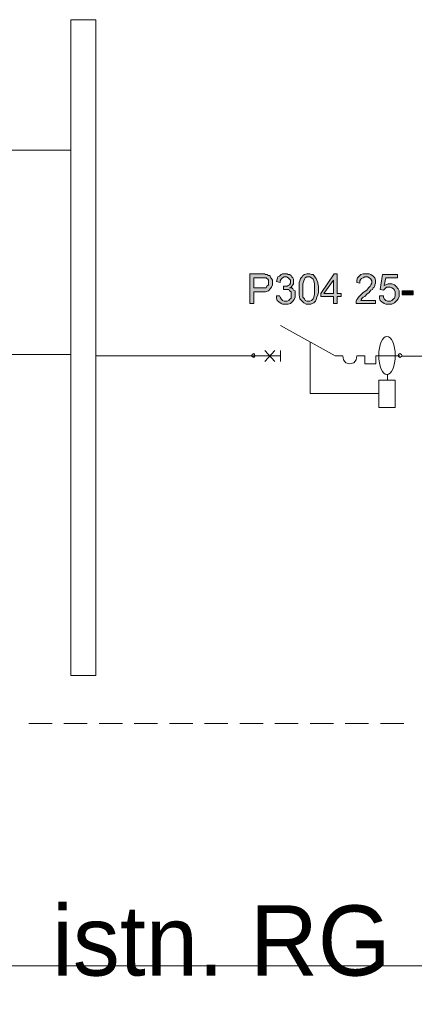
# Model space of a CAD drawing. Header units: millimetres. Extents: x 74583 to 75292, y 11361 to 11727.
# Tile 83 of 85: x 75242 to 75247, y 11705 to 11718. Entities that reach past the tile are written whole.
import ezdxf

# ---------------------------------------------------------------- set-up
doc = ezdxf.new("R2010")
doc.units = ezdxf.units.MM
doc.linetypes.add('1', pattern=[0])
doc.layers.add('C00-00-00', color=7, linetype='Continuous')
doc.layers.add('TEXT', color=7, linetype='Continuous')
doc.styles.get("Standard").update_dxf_attribs({"font": 'ARIAL.TTF'})

msp = doc.modelspace()

# ---------------------------------------------------------------- hatches: boundary and pattern name
at = {"layer": 'C00-00-00'}
h = msp.add_hatch(color=256, dxfattribs=at)
h.paths.add_polyline_path([(75244.95, 11714.376), (75244.95, 11714.778), (75245.151, 11714.778), (75245.162, 11714.768), (75245.183, 11714.768), (75245.204, 11714.757), (75245.215, 11714.757), (75245.225, 11714.747), (75245.236, 11714.726), (75245.246, 11714.715), (75245.257, 11714.694), (75245.257, 11714.63), (75245.246, 11714.599), (75245.225, 11714.577), (75245.204, 11714.546), (75245.162, 11714.535), (75245.003, 11714.535), (75245.003, 11714.376)])
h.paths.add_polyline_path([(75245.003, 11714.588), (75245.172, 11714.588), (75245.183, 11714.609), (75245.193, 11714.62), (75245.204, 11714.63), (75245.204, 11714.694), (75245.193, 11714.704), (75245.183, 11714.715), (75245.172, 11714.726), (75245.003, 11714.726)])
h = msp.add_hatch(color=256, dxfattribs=at)
h.dxf.hatch_style = 2
h.paths.add_polyline_path([(75245.31, 11714.482), (75245.352, 11714.482), (75245.363, 11714.461), (75245.373, 11714.44), (75245.384, 11714.429), (75245.394, 11714.419), (75245.416, 11714.408), (75245.458, 11714.408), (75245.479, 11714.419), (75245.49, 11714.429), (75245.511, 11714.45), (75245.511, 11714.535), (75245.49, 11714.546), (75245.479, 11714.567), (75245.405, 11714.567), (75245.405, 11714.609), (75245.458, 11714.609), (75245.469, 11714.62), (75245.49, 11714.63), (75245.5, 11714.651), (75245.5, 11714.694), (75245.49, 11714.704), (75245.479, 11714.715), (75245.469, 11714.726), (75245.447, 11714.736), (75245.416, 11714.736), (75245.394, 11714.726), (75245.384, 11714.715), (75245.373, 11714.704), (75245.363, 11714.683), (75245.363, 11714.662), (75245.31, 11714.673), (75245.32, 11714.704), (75245.331, 11714.736), (75245.352, 11714.747), (75245.373, 11714.768), (75245.394, 11714.778), (75245.458, 11714.778), (75245.469, 11714.768), (75245.49, 11714.768), (75245.511, 11714.757), (75245.521, 11714.736), (75245.532, 11714.726), (75245.543, 11714.704), (75245.543, 11714.641), (75245.532, 11714.63), (75245.521, 11714.609), (75245.511, 11714.599), (75245.49, 11714.588), (75245.521, 11714.588), (75245.532, 11714.577), (75245.543, 11714.556), (75245.564, 11714.546), (75245.564, 11714.461), (75245.553, 11714.429), (75245.532, 11714.408), (75245.5, 11714.376), (75245.469, 11714.366), (75245.394, 11714.366), (75245.373, 11714.376), (75245.342, 11714.397), (75245.32, 11714.419), (75245.31, 11714.45)])
h = msp.add_hatch(color=256, dxfattribs=at)
h.paths.add_polyline_path([(75245.617, 11714.577), (75245.617, 11714.662), (75245.627, 11714.683), (75245.638, 11714.715), (75245.659, 11714.736), (75245.67, 11714.757), (75245.691, 11714.768), (75245.723, 11714.778), (75245.765, 11714.778), (75245.786, 11714.768), (75245.807, 11714.768), (75245.818, 11714.757), (75245.828, 11714.747), (75245.839, 11714.726), (75245.85, 11714.715), (75245.86, 11714.694), (75245.871, 11714.662), (75245.871, 11714.641), (75245.881, 11714.609), (75245.881, 11714.524), (75245.871, 11714.493), (75245.86, 11714.461), (75245.85, 11714.429), (75245.839, 11714.408), (75245.818, 11714.387), (75245.797, 11714.376), (75245.775, 11714.366), (75245.712, 11714.366), (75245.68, 11714.387), (75245.659, 11714.408), (75245.627, 11714.44), (75245.617, 11714.493)])
h.paths.add_polyline_path([(75245.67, 11714.577), (75245.67, 11714.461), (75245.691, 11714.44), (75245.701, 11714.419), (75245.723, 11714.408), (75245.765, 11714.408), (75245.786, 11714.419), (75245.807, 11714.44), (75245.818, 11714.461), (75245.828, 11714.503), (75245.828, 11714.641), (75245.818, 11714.683), (75245.807, 11714.704), (75245.786, 11714.726), (75245.765, 11714.736), (75245.723, 11714.736), (75245.701, 11714.726), (75245.691, 11714.704), (75245.68, 11714.683), (75245.67, 11714.641)])
h = msp.add_hatch(color=256, dxfattribs=at)
h.paths.add_polyline_path([(75246.082, 11714.376), (75246.082, 11714.472), (75245.913, 11714.472), (75245.913, 11714.514), (75246.093, 11714.778), (75246.135, 11714.778), (75246.135, 11714.514), (75246.188, 11714.514), (75246.188, 11714.472), (75246.135, 11714.472), (75246.135, 11714.376)])
h.paths.add_polyline_path([(75246.082, 11714.514), (75246.082, 11714.694), (75245.955, 11714.514)])
h = msp.add_hatch(color=256, dxfattribs=at)
h.dxf.hatch_style = 2
h.paths.add_polyline_path([(75246.654, 11714.419), (75246.654, 11714.376), (75246.389, 11714.376), (75246.389, 11714.408), (75246.4, 11714.429), (75246.41, 11714.44), (75246.421, 11714.461), (75246.442, 11714.482), (75246.463, 11714.503), (75246.485, 11714.524), (75246.537, 11714.556), (75246.559, 11714.588), (75246.58, 11714.609), (75246.59, 11714.63), (75246.601, 11714.651), (75246.601, 11714.683), (75246.59, 11714.704), (75246.58, 11714.715), (75246.569, 11714.726), (75246.548, 11714.736), (75246.506, 11714.736), (75246.485, 11714.726), (75246.463, 11714.715), (75246.453, 11714.704), (75246.442, 11714.683), (75246.442, 11714.651), (75246.4, 11714.662), (75246.4, 11714.694), (75246.41, 11714.726), (75246.432, 11714.747), (75246.453, 11714.768), (75246.485, 11714.778), (75246.569, 11714.778), (75246.59, 11714.768), (75246.622, 11714.747), (75246.643, 11714.726), (75246.654, 11714.694), (75246.654, 11714.651), (75246.643, 11714.63), (75246.643, 11714.62), (75246.633, 11714.599), (75246.622, 11714.588), (75246.612, 11714.567), (75246.59, 11714.556), (75246.569, 11714.524), (75246.537, 11714.503), (75246.506, 11714.472), (75246.485, 11714.461), (75246.474, 11714.45), (75246.463, 11714.44), (75246.463, 11714.429), (75246.453, 11714.419)])
h = msp.add_hatch(color=256, dxfattribs=at)
h.dxf.hatch_style = 2
h.paths.add_polyline_path([(75246.707, 11714.482), (75246.76, 11714.482), (75246.76, 11714.461), (75246.77, 11714.44), (75246.781, 11714.429), (75246.791, 11714.419), (75246.813, 11714.408), (75246.855, 11714.408), (75246.876, 11714.419), (75246.897, 11714.44), (75246.908, 11714.45), (75246.918, 11714.482), (75246.918, 11714.535), (75246.908, 11714.556), (75246.897, 11714.577), (75246.876, 11714.588), (75246.855, 11714.599), (75246.802, 11714.599), (75246.791, 11714.588), (75246.781, 11714.577), (75246.77, 11714.567), (75246.76, 11714.556), (75246.717, 11714.567), (75246.749, 11714.768), (75246.95, 11714.768), (75246.95, 11714.726), (75246.791, 11714.726), (75246.77, 11714.62), (75246.791, 11714.63), (75246.823, 11714.641), (75246.876, 11714.641), (75246.908, 11714.63), (75246.929, 11714.609), (75246.961, 11714.577), (75246.971, 11714.546), (75246.971, 11714.472), (75246.961, 11714.44), (75246.94, 11714.419), (75246.908, 11714.387), (75246.876, 11714.366), (75246.791, 11714.366), (75246.77, 11714.376), (75246.739, 11714.397), (75246.717, 11714.419), (75246.707, 11714.45)])
h = msp.add_hatch(color=256, dxfattribs=at)
h.dxf.hatch_style = 2
h.paths.add_polyline_path([(75247.162, 11714.493), (75247.162, 11714.546), (75247.014, 11714.546), (75247.014, 11714.493)])

# ---------------------------------------------------------------- linework, layer by layer
at = {"layer": 'C00-00-00', "lineweight": 0}
for points in [[(75242.528, 11709.339), (75242.528, 11718.218)], [(75242.866, 11718.218), (75242.866, 11709.339)], [(75241.522, 11716.451), (75242.528, 11716.451)], [(75245.364, 11714.08), (75246.105, 11713.667)], [(75245.364, 11714.08), (75246.105, 11713.667)], [(75245.766, 11713.159), (75245.766, 11713.858)], [(75241.522, 11713.688), (75241.871, 11713.688)], [(75241.871, 11713.688), (75242.528, 11713.688)], [(75245.152, 11713.593), (75245.29, 11713.741)], [(75245.152, 11713.741), (75245.29, 11713.593)], [(75245.152, 11713.593), (75245.29, 11713.741)], [(75245.152, 11713.741), (75245.29, 11713.593)], [(75245.364, 11713.741), (75245.364, 11713.593)], [(75245.364, 11713.741), (75245.364, 11713.593)], [(75247.015, 11713.664), (75251.569, 11713.664), (75251.569, 11705.409), (75237.822, 11705.409), (75237.822, 11698.483), (75241.95, 11698.483)], [(75245.004, 11713.667), (75242.866, 11713.667)], [(75245.004, 11713.667), (75245.29, 11713.667)], [(75245.004, 11713.667), (75245.29, 11713.667)], [(75245.29, 11713.667), (75245.364, 11713.667)], [(75245.29, 11713.667), (75245.364, 11713.667)], [(75246.105, 11713.667), (75246.211, 11713.667)], [(75246.105, 11713.667), (75246.211, 11713.667)], [(75246.401, 11713.667), (75246.39, 11713.614), (75246.359, 11713.572), (75246.306, 11713.561), (75246.253, 11713.572), (75246.221, 11713.614), (75246.211, 11713.667)], [(75246.401, 11713.667), (75246.39, 11713.614), (75246.359, 11713.572), (75246.306, 11713.561), (75246.253, 11713.572), (75246.221, 11713.614), (75246.211, 11713.667)], [(75246.401, 11713.667), (75246.507, 11713.667)], [(75246.401, 11713.667), (75246.507, 11713.667)], [(75246.507, 11713.667), (75246.507, 11713.561)], [(75246.507, 11713.667), (75246.507, 11713.561)], [(75246.507, 11713.561), (75246.655, 11713.561)], [(75246.507, 11713.561), (75246.655, 11713.561)], [(75246.655, 11713.561), (75246.655, 11713.667)], [(75246.655, 11713.667), (75246.983, 11713.667)], [(75246.655, 11713.561), (75246.655, 11713.667)], [(75246.655, 11713.667), (75246.983, 11713.667)], [(75246.814, 11713.413), (75246.814, 11713.339)], [(75246.697, 11713.159), (75245.766, 11713.159)], [(75241.956, 11708.693), (75242.274, 11708.693)], [(75242.432, 11708.693), (75242.75, 11708.693)], [(75242.909, 11708.693), (75243.226, 11708.693)], [(75243.385, 11708.693), (75243.702, 11708.693)], [(75243.861, 11708.693), (75244.179, 11708.693)], [(75244.337, 11708.693), (75244.655, 11708.693)], [(75244.814, 11708.693), (75245.131, 11708.693)], [(75245.29, 11708.693), (75245.607, 11708.693)], [(75245.766, 11708.693), (75246.084, 11708.693)], [(75246.242, 11708.693), (75246.56, 11708.693)], [(75246.719, 11708.693), (75247.036, 11708.693)]]:
    msp.add_lwpolyline(points, dxfattribs=at)
for points in [[(75242.866, 11718.218), (75242.528, 11718.218), (75242.528, 11709.339), (75242.866, 11709.339)], [(75244.95, 11714.376), (75244.95, 11714.778), (75245.151, 11714.778), (75245.162, 11714.768), (75245.183, 11714.768), (75245.204, 11714.757), (75245.215, 11714.757), (75245.225, 11714.747), (75245.236, 11714.726), (75245.246, 11714.715), (75245.257, 11714.694), (75245.257, 11714.63), (75245.246, 11714.599), (75245.225, 11714.577), (75245.204, 11714.546), (75245.162, 11714.535), (75245.003, 11714.535), (75245.003, 11714.376)], [(75245.31, 11714.482), (75245.352, 11714.482), (75245.363, 11714.461), (75245.373, 11714.44), (75245.384, 11714.429), (75245.394, 11714.419), (75245.416, 11714.408), (75245.458, 11714.408), (75245.479, 11714.419), (75245.49, 11714.429), (75245.511, 11714.45), (75245.511, 11714.535), (75245.49, 11714.546), (75245.479, 11714.567), (75245.405, 11714.567), (75245.405, 11714.609), (75245.458, 11714.609), (75245.469, 11714.62), (75245.49, 11714.63), (75245.5, 11714.651), (75245.5, 11714.694), (75245.49, 11714.704), (75245.479, 11714.715), (75245.469, 11714.726), (75245.447, 11714.736), (75245.416, 11714.736), (75245.394, 11714.726), (75245.384, 11714.715), (75245.373, 11714.704), (75245.363, 11714.683), (75245.363, 11714.662), (75245.31, 11714.673), (75245.32, 11714.704), (75245.331, 11714.736), (75245.352, 11714.747), (75245.373, 11714.768), (75245.394, 11714.778), (75245.458, 11714.778), (75245.469, 11714.768), (75245.49, 11714.768), (75245.511, 11714.757), (75245.521, 11714.736), (75245.532, 11714.726), (75245.543, 11714.704), (75245.543, 11714.641), (75245.532, 11714.63), (75245.521, 11714.609), (75245.511, 11714.599), (75245.49, 11714.588), (75245.521, 11714.588), (75245.532, 11714.577), (75245.543, 11714.556), (75245.564, 11714.546), (75245.564, 11714.461), (75245.553, 11714.429), (75245.532, 11714.408), (75245.5, 11714.376), (75245.469, 11714.366), (75245.394, 11714.366), (75245.373, 11714.376), (75245.342, 11714.397), (75245.32, 11714.419), (75245.31, 11714.45)], [(75245.617, 11714.577), (75245.617, 11714.662), (75245.627, 11714.683), (75245.638, 11714.715), (75245.659, 11714.736), (75245.67, 11714.757), (75245.691, 11714.768), (75245.723, 11714.778), (75245.765, 11714.778), (75245.786, 11714.768), (75245.807, 11714.768), (75245.818, 11714.757), (75245.828, 11714.747), (75245.839, 11714.726), (75245.85, 11714.715), (75245.86, 11714.694), (75245.871, 11714.662), (75245.871, 11714.641), (75245.881, 11714.609), (75245.881, 11714.524), (75245.871, 11714.493), (75245.86, 11714.461), (75245.85, 11714.429), (75245.839, 11714.408), (75245.818, 11714.387), (75245.797, 11714.376), (75245.775, 11714.366), (75245.712, 11714.366), (75245.68, 11714.387), (75245.659, 11714.408), (75245.627, 11714.44), (75245.617, 11714.493)], [(75246.082, 11714.376), (75246.082, 11714.472), (75245.913, 11714.472), (75245.913, 11714.514), (75246.093, 11714.778), (75246.135, 11714.778), (75246.135, 11714.514), (75246.188, 11714.514), (75246.188, 11714.472), (75246.135, 11714.472), (75246.135, 11714.376)], [(75246.654, 11714.419), (75246.654, 11714.376), (75246.389, 11714.376), (75246.389, 11714.408), (75246.4, 11714.429), (75246.41, 11714.44), (75246.421, 11714.461), (75246.442, 11714.482), (75246.463, 11714.503), (75246.485, 11714.524), (75246.537, 11714.556), (75246.559, 11714.588), (75246.58, 11714.609), (75246.59, 11714.63), (75246.601, 11714.651), (75246.601, 11714.683), (75246.59, 11714.704), (75246.58, 11714.715), (75246.569, 11714.726), (75246.548, 11714.736), (75246.506, 11714.736), (75246.485, 11714.726), (75246.463, 11714.715), (75246.453, 11714.704), (75246.442, 11714.683), (75246.442, 11714.651), (75246.4, 11714.662), (75246.4, 11714.694), (75246.41, 11714.726), (75246.432, 11714.747), (75246.453, 11714.768), (75246.485, 11714.778), (75246.569, 11714.778), (75246.59, 11714.768), (75246.622, 11714.747), (75246.643, 11714.726), (75246.654, 11714.694), (75246.654, 11714.651), (75246.643, 11714.63), (75246.643, 11714.62), (75246.633, 11714.599), (75246.622, 11714.588), (75246.612, 11714.567), (75246.59, 11714.556), (75246.569, 11714.524), (75246.537, 11714.503), (75246.506, 11714.472), (75246.485, 11714.461), (75246.474, 11714.45), (75246.463, 11714.44), (75246.463, 11714.429), (75246.453, 11714.419)], [(75246.707, 11714.482), (75246.76, 11714.482), (75246.76, 11714.461), (75246.77, 11714.44), (75246.781, 11714.429), (75246.791, 11714.419), (75246.813, 11714.408), (75246.855, 11714.408), (75246.876, 11714.419), (75246.897, 11714.44), (75246.908, 11714.45), (75246.918, 11714.482), (75246.918, 11714.535), (75246.908, 11714.556), (75246.897, 11714.577), (75246.876, 11714.588), (75246.855, 11714.599), (75246.802, 11714.599), (75246.791, 11714.588), (75246.781, 11714.577), (75246.77, 11714.567), (75246.76, 11714.556), (75246.717, 11714.567), (75246.749, 11714.768), (75246.95, 11714.768), (75246.95, 11714.726), (75246.791, 11714.726), (75246.77, 11714.62), (75246.791, 11714.63), (75246.823, 11714.641), (75246.876, 11714.641), (75246.908, 11714.63), (75246.929, 11714.609), (75246.961, 11714.577), (75246.971, 11714.546), (75246.971, 11714.472), (75246.961, 11714.44), (75246.94, 11714.419), (75246.908, 11714.387), (75246.876, 11714.366), (75246.791, 11714.366), (75246.77, 11714.376), (75246.739, 11714.397), (75246.717, 11714.419), (75246.707, 11714.45)], [(75245.003, 11714.588), (75245.172, 11714.588), (75245.183, 11714.609), (75245.193, 11714.62), (75245.204, 11714.63), (75245.204, 11714.694), (75245.193, 11714.704), (75245.183, 11714.715), (75245.172, 11714.726), (75245.003, 11714.726)], [(75245.67, 11714.577), (75245.67, 11714.461), (75245.691, 11714.44), (75245.701, 11714.419), (75245.723, 11714.408), (75245.765, 11714.408), (75245.786, 11714.419), (75245.807, 11714.44), (75245.818, 11714.461), (75245.828, 11714.503), (75245.828, 11714.641), (75245.818, 11714.683), (75245.807, 11714.704), (75245.786, 11714.726), (75245.765, 11714.736), (75245.723, 11714.736), (75245.701, 11714.726), (75245.691, 11714.704), (75245.68, 11714.683), (75245.67, 11714.641)], [(75246.082, 11714.514), (75246.082, 11714.694), (75245.955, 11714.514)], [(75247.162, 11714.493), (75247.162, 11714.546), (75247.014, 11714.546), (75247.014, 11714.493)], [(75244.972, 11713.667), (75244.983, 11713.688), (75245.004, 11713.699), (75245.015, 11713.688), (75245.025, 11713.667), (75245.015, 11713.657), (75245.004, 11713.646), (75244.983, 11713.657)], [(75244.972, 11713.667), (75244.983, 11713.688), (75245.004, 11713.699), (75245.015, 11713.688), (75245.025, 11713.667), (75245.015, 11713.657), (75245.004, 11713.646), (75244.983, 11713.657)], [(75246.962, 11713.667), (75246.962, 11713.688), (75246.983, 11713.699), (75247.004, 11713.688), (75247.015, 11713.667), (75247.004, 11713.657), (75246.983, 11713.646), (75246.962, 11713.657)], [(75246.962, 11713.667), (75246.962, 11713.688), (75246.983, 11713.699), (75247.004, 11713.688), (75247.015, 11713.667), (75247.004, 11713.657), (75246.983, 11713.646), (75246.962, 11713.657)], [(75246.697, 11713.339), (75246.697, 11712.969), (75246.92, 11712.969), (75246.92, 11713.339)]]:
    msp.add_lwpolyline(points, close=True, dxfattribs=at)
at = {"layer": 'C00-00-00', "lineweight": 0, "extrusion": (0, 0, -1)}
msp.add_ellipse((75246.808, 11713.673), major_axis=(0, 0.259), ratio=0.428571, start_param=0, end_param=6.283185, dxfattribs=at)

# ---------------------------------------------------------------- texts
at = {"layer": 'TEXT', "color": 250, "linetype": '1', "lineweight": 13, "insert": (75242.272, 11706.229), "char_height": 2.5, "width": 5.31909, "attachment_point": 1}
msp.add_mtext('\\pxsm1;{\\fArtifakt Element|b0|i0|c238|p32;\\H0.38x;\\C256;istn. RG\\H2.834007x; }', dxfattribs=at)

doc.saveas('drawing.dxf')
